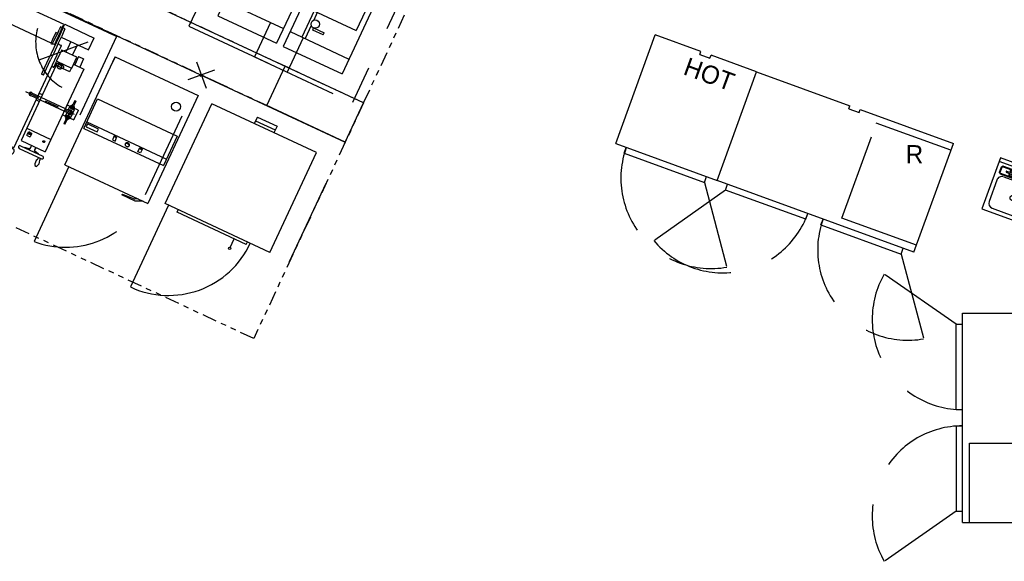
# Model space of a CAD drawing. Header units: inches. Extents: x -119 to 3951, y 0 to 4293.
# Tile 13 of 68: x 531 to 803, y 2551 to 2701. Entities that reach past the tile are written whole.
import ezdxf

# ---------------------------------------------------------------- set-up
doc = ezdxf.new("R2010")
doc.units = ezdxf.units.IN
doc.header["$LTSCALE"] = 48
doc.header["$MEASUREMENT"] = 0
for name, pattern in [('A1-DASH', [0.2383, 0.0833, -0.031, 0.031, -0.031, 0.031, -0.031]), ('DASHED', [0.75, 0.5, -0.25]), ('L-DASH', [0.1249, 0.0833, -0.0416])]:
    doc.linetypes.add(name, pattern=pattern)
for name, color, linetype in [('200', 2, 'CONTINUOUS'), ('206', 1, 'DASHED'), ('770', 7, 'CONTINUOUS'), ('FS-CLRNC', 1, 'DASHED'), ('FS-DSH03', 1, 'L-DASH'), ('FS-EQCTR', 4, 'CONTINUOUS'), ('FS-EQDTL', 8, 'CONTINUOUS'), ('FS-EQNTS', 3, 'CONTINUOUS'), ('FS-EQPMT', 2, 'CONTINUOUS'), ('FS-HDS01', 6, 'A1-DASH')]:
    doc.layers.add(name, color=color, linetype=linetype)
doc.styles.add('TXP1-05', font='ARCHTXP1', dxfattribs={"height": 5})

# ---------------------------------------------------------------- blocks, each defined once
blk = doc.blocks.new('TRF01P')
at = {"layer": 'FS-CLRNC'}
blk.add_line((26.75, -33.71875), (40.625, -53.65064), dxfattribs=at)
blk.add_arc((28.125, -32), 25, 180, 300, dxfattribs=at)
at = {"layer": 'FS-EQPMT'}
for p, q in [((0, -32), (0, 0)), ((13.4375, 0), (0, 0)), ((13.4375, -0.875), (13.4375, 0)), ((29.875, 0), (16.4375, 0)), ((16.4375, -0.875), (16.4375, 0)), ((29.875, -32), (29.875, 0)), ((13.4375, -0.875), (16.4375, -0.875)), ((0, -32), (29.875, -32)), ((3.125, -33.71875), (3.125, -32)), ((26.75, -33.71875), (26.75, -32)), ((3.125, -33.71875), (26.75, -33.71875))]:
    blk.add_line(p, q, dxfattribs=at)
blk = doc.blocks.new('JRP7002P')
at = {"layer": '770'}
for p, q in [((-2.77, 2.77), (2.77, -2.77)), ((2.77, 2.77), (-2.77, -2.77))]:
    blk.add_line(p, q, dxfattribs=at)
at = {"layer": 'FS-CLRNC'}
for p, q in [((44, 0), (0, 0)), ((0, -36.5), (0, 0)), ((44, -36.5), (44, 0))]:
    blk.add_line(p, q, dxfattribs=at)
at = {"layer": 'FS-EQDTL'}
blk.add_line((7, -36.5), (7, -61.5), dxfattribs=at)
blk.add_arc((7, -36.5), 25, 270, 0, dxfattribs=at)
at = {"layer": 'FS-EQPMT'}
for p, q in [((19, -4), (25, -4)), ((19, -4), (19, -6)), ((19, -5.13), (25, -5.13)), ((25, -4), (25, -6)), ((38, -6), (6, -6)), ((6, -36.5), (6, -6)), ((38, -36.5), (38, -6)), ((38, -36.5), (6, -36.5)), ((10, -37.28), (10, -36.5)), ((31.11, -37.28), (10, -37.28)), ((27.4, -39.88), (27.4, -37.28)), ((31.11, -37.28), (31.11, -36.5))]:
    blk.add_line(p, q, dxfattribs=at)
blk.add_circle((27.4, -40.18), 0.299, dxfattribs=at)
blk = doc.blocks.new('GR10001P')
at = {"layer": 'FS-CLRNC'}
for p, q in [((47.61, 0), (0, 0)), ((0, 0), (0, -25.86)), ((1, 0), (46.61, 0)), ((47.61, 0), (47.61, -25.86)), ((41.03, -4.81), (30.84, -15))]:
    blk.add_line(p, q, dxfattribs=at)
blk.add_arc((41.03, -4.81), 14.41, 189.7554, 265, dxfattribs=at)
at = {"layer": 'FS-EQPMT'}
for p, q in [((7.91, -3), (4.66, -3)), ((4.66, -3), (4.66, -3.19)), ((4.66, -3.13), (4.66, -3.13)), ((4.66, -3.13), (4.66, -3.27)), ((4.66, -3.19), (4.66, -6.44)), ((4.66, -3.27), (4.66, -3.27)), ((7.28, -4.13), (7.91, -4.13)), ((7.28, -4.13), (7.28, -4.63)), ((7.28, -6.5), (7.28, -4.63)), ((7.91, -3), (7.91, -3.19)), ((7.91, -3.13), (8.16, -3.13)), ((7.91, -3.19), (7.91, -3.32)), ((7.91, -4.19), (7.91, -3.32)), ((7.91, -4.63), (7.91, -4.13)), ((7.91, -6.5), (7.91, -4.63)), ((7.91, -6.44), (7.91, -5.07)), ((8.16, -3.13), (32.91, -3.13)), ((8.16, -4.13), (8.16, -5.06)), ((8.16, -4.13), (8.16, -4.13)), ((8.66, -4.13), (8.16, -4.13)), ((8.66, -4.13), (8.16, -4.13)), ((8.16, -5.49), (8.16, -5.06)), ((8.66, -4.13), (8.66, -5.06)), ((8.66, -4.13), (8.66, -4.13)), ((8.66, -5.06), (8.66, -5.49)), ((32.91, -4.13), (32.41, -4.13)), ((32.91, -4.13), (32.41, -4.13)), ((32.41, -4.13), (32.41, -5.06)), ((32.41, -4.13), (32.41, -4.13)), ((32.41, -5.49), (32.41, -5.06)), ((32.91, -3.13), (32.91, -3.33)), ((32.91, -3.89), (32.91, -3.33)), ((32.91, -4.13), (32.91, -5.06)), ((32.91, -4.13), (32.91, -4.13)), ((32.91, -5.06), (32.91, -5.49)), ((33.16, -3), (42.16, -3)), ((33.16, -3.19), (33.16, -3)), ((33.16, -3.32), (33.16, -3.19)), ((33.16, -4.13), (33.16, -3.32)), ((33.16, -4.13), (33.16, -4.63)), ((33.78, -4.13), (33.16, -4.13)), ((33.16, -4.63), (33.16, -6.5)), ((33.78, -4.63), (33.78, -4.13)), ((33.78, -4.63), (33.78, -6.5)), ((42.16, -3.19), (42.16, -3)), ((42.16, -6.44), (42.16, -3.19)), ((4.66, -6.44), (4.66, -6.63)), ((7.28, -6.63), (4.66, -6.63)), ((4.73, -6.63), (4.73, -20.89)), ((6.73, -8.69), (6.73, -6.63)), ((7.28, -6.5), (7.28, -8.62)), ((7.91, -6.44), (7.91, -6.44)), ((7.91, -6.44), (7.91, -6.63)), ((7.91, -8.62), (7.91, -6.5)), ((7.91, -6.63), (7.91, -6.63)), ((8.16, -5.49), (8.16, -6.63)), ((8.16, -6.63), (8.16, -6.82)), ((8.16, -6.82), (8.16, -8.17)), ((8.16, -8.17), (8.16, -8.25)), ((8.66, -5.49), (8.66, -6.63)), ((8.66, -6.63), (8.66, -6.82)), ((8.66, -6.82), (8.66, -8.17)), ((8.66, -8.17), (8.66, -8.25)), ((9.19, -6.06), (8.69, -6.06)), ((8.69, -6.13), (8.69, -6.06)), ((8.69, -8.2), (8.69, -6.13)), ((9.19, -6.13), (9.19, -6.06)), ((9.19, -8.2), (9.19, -6.13)), ((32.38, -6.06), (31.88, -6.06)), ((31.88, -6.06), (31.88, -6.13)), ((31.88, -6.13), (31.88, -8.2)), ((32.38, -6.13), (32.38, -6.06)), ((32.38, -8.2), (32.38, -6.13)), ((32.41, -5.49), (32.41, -6.63)), ((32.41, -6.63), (32.41, -6.82)), ((32.41, -6.82), (32.41, -8.23)), ((32.91, -5.49), (32.91, -6.63)), ((32.91, -6.63), (32.91, -6.82)), ((32.91, -6.82), (32.91, -8.23)), ((33.16, -6.5), (33.16, -8.62)), ((33.78, -8.62), (33.78, -6.5)), ((33.78, -6.63), (42.16, -6.63)), ((36.73, -6.63), (36.73, -8.59)), ((38.73, -9.86), (38.73, -6.63)), ((42.16, -6.63), (42.16, -6.44)), ((6.41, -8.69), (6.41, -8.75)), ((6.41, -8.75), (6.41, -8.78)), ((6.41, -8.78), (6.41, -11.41)), ((6.44, -8.69), (7.1, -8.69)), ((7.28, -8.69), (7.1, -8.69)), ((7.28, -11.96), (7.28, -8.62)), ((7.91, -11.96), (7.91, -8.62)), ((8.03, -8.23), (8.03, -8.23)), ((8.03, -8.23), (8.03, -8.24)), ((8.16, -8.23), (8.03, -8.23)), ((8.03, -8.24), (8.03, -8.25)), ((8.03, -8.25), (8.03, -8.25)), ((8.03, -8.25), (8.03, -8.26)), ((8.03, -8.26), (8.03, -8.28)), ((8.03, -8.28), (8.03, -8.29)), ((8.03, -8.29), (8.03, -8.3)), ((8.03, -8.3), (8.03, -8.3)), ((8.03, -8.3), (8.03, -8.33)), ((8.03, -8.33), (8.03, -8.33)), ((8.03, -8.33), (8.03, -8.37)), ((8.03, -8.37), (8.03, -8.38)), ((8.03, -8.38), (8.03, -8.39)), ((8.03, -8.39), (8.03, -8.39)), ((8.03, -8.39), (8.03, -8.44)), ((8.03, -8.44), (8.03, -8.44)), ((8.03, -8.44), (8.03, -8.49)), ((8.03, -8.49), (8.03, -8.5)), ((8.03, -8.5), (8.03, -8.51)), ((8.03, -8.52), (8.03, -8.51)), ((8.03, -8.52), (8.03, -8.58)), ((8.03, -8.58), (8.03, -8.58)), ((8.03, -8.58), (8.03, -8.59)), ((8.03, -8.59), (8.03, -8.65)), ((8.03, -8.65), (8.03, -8.66)), ((8.03, -8.67), (8.03, -8.66)), ((8.03, -8.66), (8.03, -8.66)), ((8.03, -8.67), (8.03, -8.73)), ((8.03, -8.74), (8.03, -8.73)), ((8.03, -8.74), (8.03, -8.74)), ((8.03, -8.74), (8.03, -8.75)), ((8.03, -8.75), (8.03, -8.81)), ((8.03, -8.81), (8.03, -8.82)), ((8.03, -8.82), (8.03, -8.82)), ((8.03, -8.82), (8.03, -8.82)), ((8.03, -8.82), (8.03, -8.89)), ((8.03, -8.89), (8.03, -8.89)), ((8.03, -8.89), (8.03, -8.9)), ((8.03, -8.9), (8.03, -8.91)), ((8.03, -8.91), (8.03, -8.97)), ((8.03, -8.97), (8.03, -8.97)), ((8.03, -8.97), (8.03, -9.03)), ((8.03, -8.97), (8.03, -8.97)), ((8.03, -9.03), (8.03, -9.03)), ((8.03, -9.03), (8.03, -9.05)), ((8.03, -9.05), (8.03, -9.06)), ((8.03, -9.06), (8.03, -9.1)), ((8.03, -9.1), (8.03, -9.11)), ((8.03, -9.11), (8.03, -9.14)), ((8.03, -9.15), (8.03, -9.14)), ((8.03, -9.15), (8.03, -9.16)), ((8.03, -9.16), (8.03, -9.17)), ((8.03, -9.17), (8.03, -9.21)), ((8.03, -9.21), (8.03, -9.22)), ((8.03, -9.21), (8.03, -9.21)), ((8.03, -9.23), (8.03, -9.22)), ((8.03, -9.23), (8.03, -9.24)), ((8.03, -9.24), (8.03, -9.25)), ((8.03, -9.25), (8.03, -9.26)), ((8.03, -9.26), (8.03, -9.27)), ((8.03, -9.26), (8.03, -9.26)), ((8.03, -9.27), (8.03, -9.28)), ((8.03, -9.28), (8.69, -9.28)), ((8.69, -9.44), (8.69, -8.2)), ((8.69, -9.44), (9.19, -9.44)), ((9.19, -9.44), (9.19, -8.2)), ((9.19, -9.28), (31.88, -9.28)), ((31.88, -8.2), (31.88, -9.44)), ((31.88, -9.44), (32.38, -9.44)), ((32.38, -9.44), (32.38, -8.2)), ((32.41, -8.23), (32.38, -8.23)), ((32.38, -9.28), (33.03, -9.28)), ((33.03, -8.23), (32.91, -8.23)), ((33.03, -8.23), (33.03, -8.23)), ((33.03, -8.24), (33.03, -8.23)), ((33.03, -8.25), (33.03, -8.24)), ((33.03, -8.25), (33.03, -8.25)), ((33.03, -8.26), (33.03, -8.25)), ((33.03, -8.28), (33.03, -8.26)), ((33.03, -8.29), (33.03, -8.28)), ((33.03, -8.3), (33.03, -8.29)), ((33.03, -8.3), (33.03, -8.3)), ((33.03, -8.33), (33.03, -8.3)), ((33.03, -8.33), (33.03, -8.33)), ((33.03, -8.37), (33.03, -8.33)), ((33.03, -8.38), (33.03, -8.37)), ((33.03, -8.39), (33.03, -8.38)), ((33.03, -8.39), (33.03, -8.39)), ((33.03, -8.44), (33.03, -8.39)), ((33.03, -8.44), (33.03, -8.44)), ((33.03, -8.49), (33.03, -8.44)), ((33.03, -8.5), (33.03, -8.49)), ((33.03, -8.51), (33.03, -8.5)), ((33.03, -8.51), (33.03, -8.52)), ((33.03, -8.58), (33.03, -8.52)), ((33.03, -8.58), (33.03, -8.58)), ((33.03, -8.59), (33.03, -8.58)), ((33.03, -8.65), (33.03, -8.59)), ((33.03, -8.66), (33.03, -8.65)), ((33.03, -8.66), (33.03, -8.67)), ((33.03, -8.66), (33.03, -8.66)), ((33.03, -8.73), (33.03, -8.67)), ((33.03, -8.73), (33.03, -8.74)), ((33.03, -8.74), (33.03, -8.74)), ((33.03, -8.75), (33.03, -8.74)), ((33.03, -8.81), (33.03, -8.75)), ((33.03, -8.82), (33.03, -8.81)), ((33.03, -8.82), (33.03, -8.82)), ((33.03, -8.82), (33.03, -8.82)), ((33.03, -8.89), (33.03, -8.82)), ((33.03, -8.89), (33.03, -8.89)), ((33.03, -8.9), (33.03, -8.89)), ((33.03, -8.91), (33.03, -8.9)), ((33.03, -8.97), (33.03, -8.91)), ((33.03, -8.97), (33.03, -8.97)), ((33.03, -9.03), (33.03, -8.97)), ((33.03, -8.97), (33.03, -8.97)), ((33.03, -9.03), (33.03, -9.03)), ((33.03, -9.05), (33.03, -9.03)), ((33.03, -9.06), (33.03, -9.05)), ((33.03, -9.1), (33.03, -9.06)), ((33.03, -9.11), (33.03, -9.1)), ((33.03, -9.14), (33.03, -9.11)), ((33.03, -9.14), (33.03, -9.15)), ((33.03, -9.16), (33.03, -9.15)), ((33.03, -9.17), (33.03, -9.16)), ((33.03, -9.21), (33.03, -9.17)), ((33.03, -9.22), (33.03, -9.21)), ((33.03, -9.21), (33.03, -9.21)), ((33.03, -9.22), (33.03, -9.23)), ((33.03, -9.24), (33.03, -9.23)), ((33.03, -9.25), (33.03, -9.24)), ((33.03, -9.26), (33.03, -9.25)), ((33.03, -9.27), (33.03, -9.26)), ((33.03, -9.26), (33.03, -9.26)), ((33.03, -9.28), (33.03, -9.27)), ((33.16, -8.62), (33.16, -11.96)), ((33.78, -8.62), (33.78, -11.54)), ((34.1, -8.69), (33.78, -8.69)), ((34.1, -8.69), (34.76, -8.69)), ((34.79, -8.69), (34.79, -8.75)), ((34.79, -8.75), (34.79, -8.78)), ((34.79, -8.78), (34.79, -10.53)), ((34.79, -10.53), (34.79, -11.59)), ((35.39, -9.86), (35.39, -9.93)), ((35.46, -9.86), (35.39, -9.86)), ((35.39, -9.93), (35.39, -10.98)), ((36.51, -9.86), (35.46, -9.86)), ((40.05, -9.86), (36.51, -9.86)), ((36.73, -8.59), (36.73, -9.64)), ((36.73, -9.64), (36.73, -9.86)), ((40.05, -13.21), (40.05, -9.86)), ((40.42, -9.5), (40.42, -11.99)), ((40.42, -9.5), (41.94, -9.5)), ((41.94, -9.5), (41.94, -11.99)), ((6.35, -39.91), (6.35, -11.59)), ((6.35, -11.59), (6.41, -11.59)), ((6.41, -11.41), (6.41, -11.5)), ((6.41, -11.5), (6.41, -11.5)), ((6.41, -11.5), (6.41, -11.59)), ((6.44, -11.59), (6.41, -11.59)), ((7.28, -13.38), (7.28, -11.96)), ((7.28, -13.38), (7.28, -17.75)), ((7.91, -13.38), (7.91, -11.96)), ((7.91, -17.75), (7.91, -13.38)), ((33.16, -11.96), (33.16, -12.16)), ((33.16, -12.16), (33.16, -13.21)), ((33.16, -13.21), (33.16, -13.38)), ((33.16, -13.38), (33.16, -17.75)), ((33.78, -11.54), (33.78, -12.59)), ((33.78, -12.59), (33.78, -13.38)), ((33.78, -17.75), (33.78, -13.38)), ((34.79, -11.59), (34.85, -11.59)), ((34.85, -39.91), (34.85, -11.59)), ((35.39, -10.98), (35.39, -13.1)), ((35.39, -13.1), (35.39, -13.1)), ((35.39, -13.1), (35.39, -13.14)), ((35.39, -13.14), (35.39, -13.21)), ((35.43, -13.21), (35.39, -13.21)), ((35.43, -13.19), (35.49, -13.19)), ((35.43, -13.19), (35.43, -13.25)), ((35.47, -14.23), (35.47, -13.25)), ((35.49, -13.19), (40, -13.19)), ((35.49, -13.19), (35.49, -13.19)), ((39.97, -14.23), (39.97, -13.25)), ((40, -13.19), (40, -13.21)), ((40, -13.19), (40, -13.25)), ((40, -13.21), (40.05, -13.21)), ((40.05, -11.99), (43.18, -11.99)), ((43.18, -11.99), (43.18, -33.53)), ((35.27, -15.12), (34.85, -15.12)), ((35.47, -14.23), (35.47, -14.76)), ((35.47, -14.93), (35.47, -14.76)), ((35.51, -14.27), (35.57, -14.27)), ((35.57, -14.27), (35.57, -14.28)), ((35.57, -14.27), (35.57, -14.27)), ((35.57, -14.28), (36.02, -14.28)), ((35.72, -13.86), (35.72, -13.96)), ((35.85, -14.28), (35.85, -33.53)), ((36.25, -14.02), (36.25, -14.54)), ((37.43, -14.54), (37.43, -14.02)), ((37.69, -14.27), (39.87, -14.27)), ((37.97, -13.96), (37.97, -13.86)), ((39.87, -14.27), (39.87, -14.27)), ((39.87, -14.27), (39.92, -14.27)), ((7.28, -17.75), (7.28, -18.25)), ((7.28, -18.25), (7.91, -18.25)), ((7.91, -18.25), (7.91, -17.75)), ((33.16, -17.75), (33.16, -18.25)), ((33.78, -18.25), (33.16, -18.25)), ((33.78, -18.25), (33.78, -17.75)), ((4.44, -20.99), (4.44, -20.96)), ((4.44, -27.91), (4.44, -20.99)), ((4.54, -20.89), (4.51, -20.89)), ((4.54, -20.89), (6.35, -20.89)), ((1, -22.95), (4.44, -22.95)), ((1, -22.95), (1, -23.04)), ((1, -23.04), (1, -25.86)), ((4.34, -22.95), (4.12, -22.95)), ((35.85, -23.32), (35.17, -23.32)), ((43.18, -22.95), (43.49, -22.95)), ((46.61, -22.95), (43.49, -22.95)), ((46.61, -22.95), (46.61, -23.04)), ((46.61, -23.04), (46.61, -25.86)), ((1, -25.86), (1, -25.95)), ((4.44, -25.95), (1, -25.95)), ((4.34, -25.95), (4.12, -25.95)), ((34.85, -25.31), (35.85, -25.31)), ((43.18, -25.95), (43.49, -25.95)), ((43.49, -25.95), (46.61, -25.95)), ((46.61, -25.86), (46.61, -25.95)), ((4.44, -27.93), (4.44, -27.91)), ((4.51, -28.01), (4.54, -28.01)), ((4.54, -28.01), (6.35, -28.01)), ((4.73, -28.01), (4.73, -33.19)), ((20.6, -31.12), (20.29, -31.66)), ((20.29, -31.66), (20.91, -31.66)), ((20.36, -31.66), (20.36, -35.68)), ((20.91, -31.66), (20.6, -31.12)), ((20.84, -31.66), (20.84, -35.68)), ((4.73, -33.19), (4.73, -39.19)), ((4.73, -33.19), (5.73, -33.19)), ((5.73, -33.19), (6.35, -33.19)), ((35.85, -33.49), (43.18, -33.49)), ((35.85, -33.53), (35.85, -37.26)), ((36.65, -34.42), (36.65, -34.27)), ((36.65, -35.25), (36.65, -34.42)), ((37.65, -34.27), (37.65, -34.42)), ((37.65, -34.42), (37.65, -35.25)), ((41.4, -34.97), (41.43, -35.01)), ((41.83, -35.01), (41.87, -34.97)), ((43.18, -33.53), (43.18, -37.26)), ((35.85, -37.26), (43.18, -37.26)), ((38.97, -37.26), (38.97, -37.6)), ((38.97, -37.9), (38.97, -38.2)), ((38.99, -37.77), (38.99, -37.75)), ((40.36, -37.73), (40.36, -37.75)), ((40.37, -37.6), (40.37, -37.26)), ((40.37, -38.2), (40.37, -37.9)), ((5.85, -40.79), (5.85, -41.09)), ((34.72, -40), (6.41, -40)), ((6.85, -41.09), (6.85, -40.79)), ((34.35, -40.84), (34.35, -41.09)), ((35.35, -41.09), (35.35, -40.84)), ((36.28, -38.64), (43.06, -38.64)), ((36.28, -39.48), (43.05, -39.48)), ((38.83, -38.38), (37.55, -38.64)), ((41.8, -38.64), (40.52, -38.38)), ((40.52, -38.38), (40.52, -38.38)), ((43.05, -39.48), (43.06, -39.48)), ((31.85, -41.76), (9.35, -41.76)), ((9.35, -42.76), (31.85, -42.76)), ((42.24, -41.95), (42.73, -41.95))]:
    blk.add_line(p, q, dxfattribs=at)
at = {"layer": 'FS-EQPMT', "flags": 128}
for points in [[(6.44, -8.69), (6.43, -8.69), (6.42, -8.69), (6.41, -8.69)], [(34.79, -8.69), (34.78, -8.69), (34.77, -8.69), (34.76, -8.69)], [(37.97, -13.96), (37.96, -13.91), (37.94, -13.86), (37.9, -13.81), (37.85, -13.76), (37.79, -13.71), (37.72, -13.67), (37.64, -13.63), (37.54, -13.59), (37.44, -13.56), (37.33, -13.54), (37.21, -13.52), (37.09, -13.5), (36.97, -13.49), (36.84, -13.49), (36.72, -13.49), (36.59, -13.5), (36.47, -13.52), (36.35, -13.54), (36.24, -13.56), (36.14, -13.59), (36.05, -13.63), (35.96, -13.67), (35.89, -13.71), (35.83, -13.76), (35.78, -13.81), (35.74, -13.86), (35.72, -13.91), (35.72, -13.96), (35.72, -14.02), (35.74, -14.07), (35.78, -14.12), (35.83, -14.17), (35.89, -14.21), (35.96, -14.26), (36.05, -14.3), (36.14, -14.33), (36.24, -14.36), (36.25, -14.36)], [(35.27, -15.12), (35.31, -15.12), (35.35, -15.11), (35.38, -15.09), (35.41, -15.07), (35.43, -15.04), (35.45, -15), (35.46, -14.97), (35.47, -14.93)], [(37.43, -14.02), (37.43, -13.99), (37.41, -13.95), (37.37, -13.91), (37.33, -13.88), (37.27, -13.85), (37.2, -13.83), (37.12, -13.8), (37.04, -13.79), (36.95, -13.78), (36.86, -13.77), (36.77, -13.78), (36.68, -13.78), (36.6, -13.8), (36.52, -13.81), (36.45, -13.84), (36.38, -13.86), (36.33, -13.9), (36.29, -13.93), (36.26, -13.97), (36.25, -14), (36.25, -14.02)], [(37.43, -14.54), (37.43, -14.5), (37.41, -14.46), (37.37, -14.43), (37.33, -14.4), (37.27, -14.37), (37.2, -14.34), (37.12, -14.32), (37.04, -14.3), (36.95, -14.29), (36.86, -14.29), (36.77, -14.29), (36.68, -14.3), (36.6, -14.31), (36.52, -14.33), (36.45, -14.35), (36.38, -14.38), (36.33, -14.41), (36.29, -14.45), (36.26, -14.48), (36.25, -14.52), (36.25, -14.56), (36.26, -14.6), (36.29, -14.63), (36.33, -14.67), (36.38, -14.7), (36.45, -14.73), (36.52, -14.75), (36.6, -14.77), (36.68, -14.78), (36.77, -14.79), (36.86, -14.79), (36.95, -14.78), (37.04, -14.77), (37.12, -14.76), (37.2, -14.74), (37.27, -14.71), (37.33, -14.68), (37.37, -14.65), (37.41, -14.61), (37.43, -14.58), (37.43, -14.54)], [(37.43, -14.36), (37.44, -14.36), (37.54, -14.33), (37.64, -14.3), (37.72, -14.26), (37.79, -14.21), (37.85, -14.17), (37.9, -14.12), (37.94, -14.07), (37.96, -14.02), (37.97, -13.96)], [(35.17, -23.32), (35.08, -23.32), (34.97, -23.32), (34.89, -23.33), (34.85, -23.33)], [(36.65, -34.27), (36.66, -34.26), (36.66, -34.26), (36.67, -34.25), (36.68, -34.24), (36.69, -34.24), (36.71, -34.24), (36.72, -34.23), (36.74, -34.23)], [(36.65, -35.25), (36.67, -35.26), (36.67, -35.27), (36.69, -35.28), (36.71, -35.28), (36.74, -35.28)], [(37.57, -34.23), (37.29, -34.23), (37.02, -34.23), (36.74, -34.23)], [(36.74, -35.28), (37.15, -35.29), (37.57, -35.28)], [(37.15, -34.47), (37.24, -34.48), (37.32, -34.51), (37.37, -34.55), (37.41, -34.61), (37.42, -34.66), (37.39, -34.71), (37.34, -34.75), (37.27, -34.78), (37.18, -34.8), (37.1, -34.79), (37.01, -34.78), (36.95, -34.74), (36.91, -34.7), (36.89, -34.64), (36.91, -34.59), (36.95, -34.54), (37.02, -34.5), (37.1, -34.48), (37.15, -34.47)], [(37.15, -34.48), (37.24, -34.49), (37.32, -34.51), (37.37, -34.55), (37.41, -34.61), (37.41, -34.66), (37.39, -34.71), (37.34, -34.75), (37.27, -34.78), (37.18, -34.8), (37.1, -34.79), (37.02, -34.77), (36.95, -34.74), (36.91, -34.7), (36.89, -34.64), (36.91, -34.59), (36.95, -34.54), (37.02, -34.5), (37.1, -34.48), (37.15, -34.48)], [(37.57, -34.23), (37.59, -34.23), (37.6, -34.24), (37.62, -34.24), (37.63, -34.24), (37.64, -34.25), (37.65, -34.26), (37.65, -34.26), (37.65, -34.27)], [(37.57, -35.28), (37.58, -35.28), (37.61, -35.28), (37.63, -35.27), (37.64, -35.27), (37.65, -35.25)], [(41.63, -35.1), (41.57, -35.09), (41.52, -35.07), (41.47, -35.04), (41.43, -35.01), (41.4, -34.96), (41.38, -34.91), (41.38, -34.86), (41.39, -34.81), (41.41, -34.76), (41.45, -34.72), (41.49, -34.69), (41.55, -34.66), (41.6, -34.65), (41.66, -34.65), (41.72, -34.66), (41.77, -34.69), (41.82, -34.72), (41.86, -34.76), (41.88, -34.81), (41.89, -34.86), (41.89, -34.91), (41.87, -34.96), (41.84, -35.01), (41.8, -35.04), (41.75, -35.07), (41.69, -35.09), (41.63, -35.1)], [(38.97, -37.6), (38.97, -37.6), (38.98, -37.62), (38.98, -37.65), (38.99, -37.69), (38.99, -37.72), (38.99, -37.75)], [(38.99, -37.75), (38.99, -37.78), (38.99, -37.81), (38.98, -37.85), (38.98, -37.89), (38.97, -37.9), (38.97, -37.9)], [(40.36, -37.75), (40.36, -37.72), (40.36, -37.69), (40.36, -37.65), (40.37, -37.62), (40.37, -37.6), (40.37, -37.62), (40.36, -37.65)], [(40.37, -37.9), (40.37, -37.9), (40.37, -37.89), (40.36, -37.85), (40.36, -37.81), (40.36, -37.78), (40.36, -37.75)], [(6.35, -40.27), (6.21, -40.29), (6.09, -40.33), (6.01, -40.4), (5.95, -40.45), (5.92, -40.5), (5.89, -40.57), (5.86, -40.67), (5.85, -40.79)], [(6.85, -40.79), (6.84, -40.68), (6.82, -40.59), (6.79, -40.52), (6.76, -40.48), (6.72, -40.42), (6.64, -40.36), (6.54, -40.3), (6.41, -40.27)], [(34.72, -40.33), (34.64, -40.36), (34.58, -40.39), (34.51, -40.44), (34.46, -40.5), (34.41, -40.58), (34.38, -40.66), (34.35, -40.75), (34.35, -40.84)], [(35.35, -40.84), (35.34, -40.72), (35.31, -40.63), (35.28, -40.56), (35.24, -40.51), (35.19, -40.45), (35.1, -40.39), (34.99, -40.34), (34.85, -40.32)], [(5.85, -41.09), (5.85, -41.17), (5.87, -41.28), (5.89, -41.38), (5.93, -41.49), (5.98, -41.58), (6.04, -41.68), (6.12, -41.78), (6.2, -41.87), (6.3, -41.96), (6.41, -42.05), (6.54, -42.13), (6.67, -42.21), (6.82, -42.28), (6.97, -42.35), (7.13, -42.41), (7.3, -42.47), (7.47, -42.52), (7.65, -42.57), (7.83, -42.61), (8.02, -42.65), (8.22, -42.68), (8.41, -42.7), (8.61, -42.73), (8.81, -42.74), (9.02, -42.75), (9.22, -42.76), (9.35, -42.76)], [(9.35, -41.76), (9.25, -41.76), (9.07, -41.75), (8.89, -41.74), (8.72, -41.73), (8.54, -41.71), (8.37, -41.69), (8.21, -41.66), (8.05, -41.63), (7.9, -41.6), (7.75, -41.56), (7.62, -41.52), (7.49, -41.48), (7.38, -41.44), (7.27, -41.39), (7.18, -41.35), (7.1, -41.3), (7.03, -41.26), (6.97, -41.22), (6.93, -41.18), (6.89, -41.14), (6.87, -41.12), (6.86, -41.1), (6.85, -41.08), (6.85, -41.08)], [(34.35, -41.08), (34.35, -41.08), (34.35, -41.09), (34.34, -41.1), (34.32, -41.12), (34.3, -41.15), (34.26, -41.19), (34.22, -41.22), (34.16, -41.26), (34.09, -41.31), (34.01, -41.35), (33.91, -41.4), (33.81, -41.44), (33.7, -41.48), (33.57, -41.53), (33.44, -41.56), (33.3, -41.6), (33.14, -41.63), (32.99, -41.66), (32.82, -41.69), (32.65, -41.71), (32.48, -41.73), (32.3, -41.74), (32.13, -41.75), (31.94, -41.76), (31.85, -41.76)], [(31.85, -42.76), (31.96, -42.76), (32.16, -42.75), (32.36, -42.74), (32.57, -42.73), (32.76, -42.71), (32.96, -42.68), (33.15, -42.65), (33.34, -42.62), (33.53, -42.57), (33.7, -42.53), (33.88, -42.48), (34.04, -42.42), (34.2, -42.36), (34.36, -42.29), (34.5, -42.22), (34.64, -42.14), (34.77, -42.06), (34.89, -41.96), (35, -41.87), (35.08, -41.77), (35.16, -41.68), (35.22, -41.58), (35.26, -41.48), (35.31, -41.37), (35.33, -41.26), (35.35, -41.15), (35.35, -41.09)]]:
    blk.add_lwpolyline(points, dxfattribs=at)
at = {"layer": 'FS-EQPMT'}
blk.add_circle((20.6, -31.44), 2.59, dxfattribs=at)
for centre, radius, start, end in [((5.73, -4.81), 1.75, 127.9, 232.1), ((37.44, -14.64), 0.0625, 99.9769, 102.3767), ((4.51, -20.96), 0.078, 90, 180), ((4.51, -27.93), 0.078, 180, 270), ((20.6, -35.68), 0.24, 180, 0), ((5.73, -39.19), 1, 180, 270), ((5.73, -39.19), 1, 270, 307.9629), ((36.28, -39.06), 0.422, 90, 270), ((38.79, -38.2), 0.187, 282.6037, 358.9482), ((40.56, -38.2), 0.187, 181.3966, 257.2964), ((43.68, -40.95), 1.75, 149.4596, 214.9438), ((41.63, -39.74), 0.625, 329.4596, 19.3223), ((43.34, -39.74), 0.625, 160.6777, 210.5404), ((41.29, -40.95), 1.75, 325.0562, 30.5404), ((43.06, -39.06), 0.422, 270, 90)]:
    blk.add_arc(centre, radius, start, end, dxfattribs=at)
blk = doc.blocks.new('SZA002P')
at = {"layer": 'FS-CLRNC'}
blk.add_line((1.25, -33), (1.25, -55.84), dxfattribs=at)
blk.add_arc((-0.6, -31.15), 24.79, 274.2694, 355.7306, dxfattribs=at)
at = {"layer": 'FS-EQDTL'}
for p, q in [((0.5, -12.65), (24.87, -12.65)), ((0.5, -21.65), (0.5, -12.65)), ((24.87, -12.65), (24.87, -21.65)), ((0.5, -19.65), (24.87, -19.65)), ((0.5, -21.65), (24.87, -21.65)), ((9.84, -19.93), (9.02, -19.93)), ((9.02, -19.93), (9.02, -21.19)), ((9.84, -20.19), (9.02, -20.19)), ((9.02, -21.19), (9.84, -21.19)), ((9.84, -21.19), (9.84, -19.93)), ((12.73, -20.78), (12.73, -20.54)), ((13.92, -20.78), (13.92, -20.54)), ((16.81, -19.93), (17.62, -19.93)), ((16.81, -21.19), (16.81, -19.93)), ((16.81, -20.19), (17.62, -20.19)), ((17.62, -21.19), (16.81, -21.19)), ((17.62, -19.93), (17.62, -21.19))]:
    blk.add_line(p, q, dxfattribs=at)
blk.add_lwpolyline([(0.9, -21), (4.24, -21), (4.24, -20.11), (0.9, -20.11)], close=True, dxfattribs=at)
at = {"layer": 'FS-EQDTL', "flags": 128}
blk.add_lwpolyline([(13.92, -20.54), (13.91, -20.47), (13.88, -20.4), (13.83, -20.33), (13.76, -20.27), (13.68, -20.22), (13.59, -20.18), (13.49, -20.15), (13.38, -20.14), (13.27, -20.14), (13.16, -20.15), (13.06, -20.18), (12.97, -20.22), (12.89, -20.27), (12.82, -20.33), (12.77, -20.4), (12.74, -20.47), (12.73, -20.54)], dxfattribs=at)
blk.add_lwpolyline([(12.73, -20.78), (12.74, -20.86), (12.77, -20.93), (12.83, -21), (12.89, -21.06), (12.98, -21.11), (13.08, -21.15), (13.18, -21.17), (13.3, -21.19), (13.41, -21.18), (13.52, -21.16), (13.62, -21.13), (13.71, -21.09), (13.79, -21.03), (13.85, -20.97), (13.89, -20.89), (13.91, -20.82), (13.91, -20.74), (13.89, -20.66), (13.85, -20.59), (13.79, -20.53), (13.71, -20.47), (13.62, -20.43), (13.52, -20.39), (13.41, -20.37), (13.3, -20.37), (13.18, -20.38), (13.08, -20.41), (12.98, -20.45), (12.89, -20.5), (12.83, -20.56), (12.77, -20.63), (12.74, -20.7)], close=True, dxfattribs=at)
at = {"layer": 'FS-EQDTL'}
blk.add_circle((21.12, -5.38), 1.25, dxfattribs=at)
at = {"layer": 'FS-EQPMT'}
for p, q in [((0, 0), (25.37, 0)), ((0, -33), (0, 0)), ((0, 0), (0, -3)), ((25.37, 0), (25.37, -33)), ((0, -33), (25.37, -33)), ((17.86, -33.61), (21.6, -33.39)), ((17.86, -33.85), (17.86, -33.61)), ((21.92, -33.89), (17.86, -33.89)), ((22.4, -33), (21.6, -33.39)), ((23.91, -33), (21.92, -33.89))]:
    blk.add_line(p, q, dxfattribs=at)
blk = doc.blocks.new('GTW011P')
at = {"layer": '200'}
for p, q in [((0, 0), (0, -15)), ((14, 0), (0, 0)), ((14, -15), (14, 0)), ((14, -1), (0, -1)), ((3.75, -2.44), (3.75, -2.82)), ((3.75, -2.44), (3.75, -2.82)), ((4.06, -2.44), (4.06, -2.8)), ((4.19, -2), (9.81, -2)), ((4.19, -2.31), (9.81, -2.31)), ((4.75, -2.46), (5.16, -2.81)), ((9.25, -2.46), (8.84, -2.81)), ((9.94, -2.44), (9.94, -2.8)), ((10.25, -2.44), (10.25, -2.82)), ((2.62, -4.62), (6.69, -4.62)), ((2.75, -2.96), (2.75, -3.04)), ((2.84, -2.87), (5, -2.75)), ((2.84, -3.13), (5, -3.25)), ((3.75, -3.18), (3.75, -3.56)), ((3.75, -3.18), (3.75, -3.56)), ((4.06, -3.2), (4.06, -3.56)), ((4.19, -3.69), (6.69, -3.69)), ((4.19, -4), (6.69, -4)), ((4.75, -3.54), (5.16, -3.19)), ((6.69, -3), (6.69, -8)), ((7.31, -3), (7.31, -8)), ((7.31, -3.69), (9.81, -3.69)), ((7.31, -4), (9.81, -4)), ((7.31, -4.62), (9.87, -4.62)), ((9.25, -3.54), (8.84, -3.19)), ((11.16, -2.87), (9, -2.75)), ((11.16, -3.13), (9, -3.25)), ((9.46, -5.04), (11.58, -2.92)), ((9.46, -5.04), (9.61, -5.19)), ((9.61, -5.19), (11.73, -3.07)), ((9.94, -3.2), (9.94, -3.56)), ((10.17, -4.62), (11.38, -4.62)), ((10.25, -3.18), (10.25, -3.56)), ((11.25, -2.96), (11.25, -3.04)), ((1.12, -6.13), (1.12, -12.38)), ((12.88, -12.38), (12.88, -6.13)), ((0, -15), (14, -15)), ((2.62, -13.88), (11.38, -13.88))]:
    blk.add_line(p, q, dxfattribs=at)
for points in [[(6.69, -4.19), (1.56, -4.19, -0.414214), (1.12, -3.75), (1.12, -2.25, -0.414214), (1.56, -1.81)], [(6.69, -4), (1.56, -4, -0.414214), (1.31, -3.75), (1.31, -2.25, -0.414214), (1.56, -2)], [(1.56, -1.81), (12.44, -1.81, -0.414214), (12.88, -2.25), (12.88, -3.75, -0.414214), (12.44, -4.19), (10.61, -4.19, -0.414214)], [(1.56, -2), (12.44, -2, -0.414214), (12.69, -2.25), (12.69, -3.75, -0.414214), (12.44, -4), (10.8, -4, -0.414214)], [(10.5, -4), (7.31, -4, -0.414214)], [(10.31, -4.19), (7.31, -4.19, -0.414214)]]:
    blk.add_lwpolyline(points, format="xyb", dxfattribs=at)
for centre, radius in [((5, -3), 0.219), ((9, -3), 0.219), ((7, -9.25), 0.75)]:
    blk.add_circle(centre, radius, dxfattribs=at)
for centre, radius, start, end in [((4.19, -2.44), 0.438, 90, 180), ((4.19, -2.44), 0.125, 90, 180), ((5, -3), 0.594, 201.6803, 158.3197), ((5, -3), 0.531, 248.2704, 111.7296), ((5, -3), 0.375, 262.0082, 97.9918), ((7, -3), 0.594, 301.7569, 238.2431), ((7, -3), 0.531, 306.0319, 233.9681), ((7, -3), 0.375, 326.4427, 213.5573), ((7, -3), 0.313, 0, 180), ((9, -3), 0.594, 21.6803, 338.3197), ((9, -3), 0.531, 68.2704, 291.7296), ((9, -3), 0.375, 82.0082, 277.9918), ((9.81, -2.44), 0.438, 0, 90), ((9.81, -2.44), 0.125, 0, 90), ((11.65, -2.99), 0.96, 231.3013, 171.1067), ((11.65, -2.99), 0.328, 243.7494, 206.2506), ((2.62, -6.13), 1.5, 90, 180), ((2.84, -2.96), 0.0938, 93.1798, 180), ((2.84, -3.04), 0.0938, 180, 266.8202), ((4.19, -3.56), 0.438, 180, 270), ((4.19, -3.56), 0.125, 180, 270), ((5, -3), 0.25, 263.6403, 96.3597), ((9, -3), 0.25, 83.6403, 276.3597), ((9.81, -3.56), 0.438, 270, 0), ((9.81, -3.56), 0.125, 270, 0), ((11.65, -2.99), 0.96, 189.7213, 218.6987), ((11.16, -2.96), 0.0938, 360, 86.8202), ((11.16, -3.04), 0.0938, 273.1798, 360), ((11.38, -6.13), 1.5, 0, 90), ((11.65, -2.99), 0.211, 255.0097, 194.9903), ((11.65, -2.99), 0.105, 315, 135), ((7, -8), 0.406, 140.2849, 39.7151), ((7, -8), 0.313, 180, 0), ((2.62, -12.38), 1.5, 180, 270), ((11.38, -12.38), 1.5, 270, 0)]:
    blk.add_arc(centre, radius, start, end, dxfattribs=at)
blk = doc.blocks.new('HPA001P')
at = {"layer": 'FS-CLRNC'}
for p, q in [((30, 0), (0, 0)), ((0, -46.5), (0, 0)), ((30, -46.5), (30, 0)), ((6, -46.5), (6, -64.5))]:
    blk.add_line(p, q, dxfattribs=at)
blk.add_arc((6, -46.5), 18, 270, 0, dxfattribs=at)
at = {"layer": 'FS-EQPMT'}
for p, q in [((24, -6), (6, -6)), ((6, -46.5), (6, -6)), ((24, -46.5), (24, -6)), ((24, -10.5), (6, -10.5)), ((19.39, -14.52), (19.39, -10.5)), ((20.39, -18.5), (20.39, -10.5)), ((15.29, -13.54), (15.29, -14.17)), ((15.29, -13.54), (18.47, -13.54)), ((18.47, -13.54), (18.5, -14.17)), ((18.5, -14.17), (15.29, -14.17)), ((19.39, -18.5), (19.39, -16.13)), ((22.21, -18.5), (7.5, -18.5)), ((7.5, -37.5), (7.5, -18.5)), ((22.21, -37.5), (22.21, -18.5)), ((14.76, -27.02), (14.76, -24.16)), ((15.26, -27.03), (15.26, -24.16)), ((10.93, -27.75), (14.03, -27.75)), ((10.93, -28.25), (14.03, -28.25)), ((14.76, -31.84), (14.76, -28.98)), ((15.26, -31.84), (15.26, -28.97)), ((15.97, -27.75), (18.6, -27.75)), ((15.97, -28.25), (18.6, -28.25)), ((22.21, -37.5), (7.5, -37.5)), ((14.75, -40.98), (14.75, -37.5)), ((15.25, -40.98), (15.25, -37.5)), ((24, -46.5), (6, -46.5))]:
    blk.add_line(p, q, dxfattribs=at)
for centre, radius in [((18.56, -15.32), 1.15), ((15.01, -23), 1.19), ((9.76, -28), 1.19), ((15, -28), 1), ((19.76, -28), 1.19), ((15.01, -33), 1.19), ((15, -41.88), 0.938)]:
    blk.add_circle(centre, radius, dxfattribs=at)
blk = doc.blocks.new('FS3113P')
at = {"layer": 'FS-DSH03'}
blk.add_line((0, -13.58), (0, 1.28), dxfattribs=at)
at = {"layer": 'FS-EQDTL', "flags": 128}
for points in [[(-1.63, -0.21), (-1.62, -0.21), (-1.61, -0.2), (-1.6, -0.18), (-1.59, -0.16), (-1.58, -0.13), (-1.57, -0.09), (-1.57, -0.06), (-1.56, -0.02), (-1.56, 0.02), (-1.57, 0.06), (-1.57, 0.09), (-1.58, 0.13), (-1.59, 0.16), (-1.6, 0.18), (-1.61, 0.2), (-1.62, 0.21), (-1.63, 0.21)], [(-1.28, -0.62), (-1.24, -0.61), (-1.21, -0.58), (-1.17, -0.53), (-1.14, -0.46), (-1.12, -0.38), (-1.1, -0.28), (-1.09, -0.17), (-1.08, -0.06), (-1.08, 0.06), (-1.09, 0.17), (-1.1, 0.28), (-1.12, 0.38), (-1.14, 0.46), (-1.17, 0.53), (-1.21, 0.58), (-1.24, 0.61), (-1.28, 0.62)]]:
    blk.add_lwpolyline(points, dxfattribs=at)
at = {"layer": 'FS-EQDTL'}
blk.add_lwpolyline([(0.3, -0.38), (0.62, -0.38), (0.62, 0.38), (-0.62, 0.38), (-0.62, -0.38), (-0.3, -0.38)], dxfattribs=at)
at = {"layer": 'FS-EQDTL', "extrusion": (0, 0, -1), "flags": 128}
for points in [[(-1.28, -0.62), (-1.24, -0.61), (-1.21, -0.58), (-1.17, -0.53), (-1.14, -0.46), (-1.12, -0.38), (-1.1, -0.28), (-1.09, -0.17), (-1.08, -0.06), (-1.08, 0.06), (-1.09, 0.17), (-1.1, 0.28), (-1.12, 0.38), (-1.14, 0.46), (-1.17, 0.53), (-1.21, 0.58), (-1.24, 0.61), (-1.28, 0.62)], [(-1.63, -0.21), (-1.62, -0.21), (-1.61, -0.2), (-1.6, -0.18), (-1.59, -0.16), (-1.58, -0.13), (-1.57, -0.09), (-1.57, -0.06), (-1.56, -0.02), (-1.56, 0.02), (-1.57, 0.06), (-1.57, 0.09), (-1.58, 0.13), (-1.59, 0.16), (-1.6, 0.18), (-1.61, 0.2), (-1.62, 0.21), (-1.63, 0.21)]]:
    blk.add_lwpolyline(points, dxfattribs=at)
at = {"layer": 'FS-EQPMT'}
for p, q in [((-3.5, 0.12), (-2.18, 0.12)), ((-3.5, -0.12), (-3.5, 0.12)), ((-2.08, 0.33), (-1.63, 0.21)), ((-1.28, 0.62), (-1.63, 0.62)), ((-1.12, 0.75), (1.12, 0.75)), ((-0.32, 0), (-0.32, -12)), ((0.3, 0), (3.78, 0)), ((0.32, -12.01), (0.32, 0)), ((1.28, 0.62), (1.63, 0.62)), ((2.08, 0.33), (1.63, 0.21)), ((3.5, 0.12), (2.18, 0.12)), ((3.5, -0.12), (3.5, 0.12)), ((-3.5, -0.12), (-2.18, -0.12)), ((-1.63, -0.21), (-2.08, -0.33)), ((-1.28, -0.62), (-1.63, -0.62)), ((-1.12, -0.75), (-0.3, -0.75)), ((0.3, -0.75), (1.12, -0.75)), ((1.28, -0.62), (1.63, -0.62)), ((1.63, -0.21), (2.08, -0.33)), ((3.5, -0.12), (2.18, -0.12))]:
    blk.add_line(p, q, dxfattribs=at)
at = {"layer": 'FS-EQPMT', "flags": 128}
for points in [[(-2.18, -0.12), (-2.17, -0.18), (-2.16, -0.23), (-2.14, -0.27), (-2.12, -0.3), (-2.1, -0.32), (-2.08, -0.33), (-2.06, -0.33), (-2.04, -0.31), (-2.02, -0.29), (-2, -0.25), (-1.99, -0.2), (-1.98, -0.15), (-1.97, -0.09), (-1.97, -0.03), (-1.97, 0.03), (-1.97, 0.09), (-1.98, 0.15), (-1.99, 0.2), (-2, 0.25), (-2.02, 0.29), (-2.04, 0.31), (-2.06, 0.33), (-2.08, 0.33), (-2.1, 0.32), (-2.12, 0.3), (-2.14, 0.27), (-2.16, 0.23), (-2.17, 0.18), (-2.18, 0.12)], [(-1.82, -0.26), (-1.8, -0.36), (-1.77, -0.45), (-1.74, -0.53), (-1.71, -0.58), (-1.67, -0.61), (-1.63, -0.62), (-1.59, -0.61), (-1.55, -0.57), (-1.52, -0.51), (-1.49, -0.44), (-1.47, -0.34), (-1.45, -0.24), (-1.44, -0.12), (-1.43, 0), (-1.44, 0.12), (-1.45, 0.24), (-1.47, 0.34), (-1.49, 0.44), (-1.52, 0.51), (-1.55, 0.57), (-1.59, 0.61), (-1.63, 0.62), (-1.67, 0.61), (-1.71, 0.58), (-1.74, 0.53), (-1.77, 0.45), (-1.8, 0.36), (-1.82, 0.26)], [(-1.12, 0.75), (-1.18, 0.74), (-1.23, 0.72), (-1.28, 0.68), (-1.32, 0.62)], [(-1.32, -0.62), (-1.28, -0.68), (-1.23, -0.72), (-1.18, -0.74), (-1.12, -0.75)]]:
    blk.add_lwpolyline(points, dxfattribs=at)
at = {"layer": 'FS-EQPMT', "extrusion": (0, 0, -1), "flags": 128}
for points in [[(-1.12, 0.75), (-1.18, 0.74), (-1.23, 0.72), (-1.28, 0.68), (-1.32, 0.62)], [(-1.82, -0.26), (-1.8, -0.36), (-1.77, -0.45), (-1.74, -0.53), (-1.71, -0.58), (-1.67, -0.61), (-1.63, -0.62), (-1.59, -0.61), (-1.55, -0.57), (-1.52, -0.51), (-1.49, -0.44), (-1.47, -0.34), (-1.45, -0.24), (-1.44, -0.12), (-1.43, 0), (-1.44, 0.12), (-1.45, 0.24), (-1.47, 0.34), (-1.49, 0.44), (-1.52, 0.51), (-1.55, 0.57), (-1.59, 0.61), (-1.63, 0.62), (-1.67, 0.61), (-1.71, 0.58), (-1.74, 0.53), (-1.77, 0.45), (-1.8, 0.36), (-1.82, 0.26)], [(-2.18, -0.12), (-2.17, -0.18), (-2.16, -0.23), (-2.14, -0.27), (-2.12, -0.3), (-2.1, -0.32), (-2.08, -0.33), (-2.06, -0.33), (-2.04, -0.31), (-2.02, -0.29), (-2, -0.25), (-1.99, -0.2), (-1.98, -0.15), (-1.97, -0.09), (-1.97, -0.03), (-1.97, 0.03), (-1.97, 0.09), (-1.98, 0.15), (-1.99, 0.2), (-2, 0.25), (-2.02, 0.29), (-2.04, 0.31), (-2.06, 0.33), (-2.08, 0.33), (-2.1, 0.32), (-2.12, 0.3), (-2.14, 0.27), (-2.16, 0.23), (-2.17, 0.18), (-2.18, 0.12)], [(-1.32, -0.62), (-1.28, -0.68), (-1.23, -0.72), (-1.18, -0.74), (-1.12, -0.75)]]:
    blk.add_lwpolyline(points, dxfattribs=at)
at = {"layer": 'FS-EQPMT'}
for centre, radius, start, end in [((0, 0), 0.615, 301.6303, 238.3697), ((0, 0), 0.322, 0, 180), ((0, 0), 0.3, 0, 180), ((0, -12), 0.46, 134.5303, 45.4697), ((0, -12), 0.323, 180.0264, 357.5392)]:
    blk.add_arc(centre, radius, start, end, dxfattribs=at)
blk = doc.blocks.new('TRA07P')
at = {"layer": '200'}
for p, q in [((0, 0), (27.5, 0)), ((0, -32), (0, 0)), ((27.5, -0.88), (27.5, 0)), ((30.5, -0.88), (30.5, 0)), ((30.5, 0), (58, 0)), ((58, -32), (58, 0)), ((27.5, -0.88), (30.5, -0.88)), ((58, -32), (0, -32)), ((3.12, -33.72), (3.12, -32)), ((26.75, -33.72), (26.75, -32)), ((31.25, -33.72), (31.25, -32)), ((54.87, -33.72), (54.87, -32)), ((26.75, -33.72), (3.12, -33.72)), ((31.25, -33.72), (54.87, -33.72))]:
    blk.add_line(p, q, dxfattribs=at)
at = {"layer": '206'}
for p, q in [((58, -2), (36, -2)), ((36, -30), (36, -2)), ((58, -30), (36, -30)), ((3.12, -33.72), (-10.75, -53.65)), ((54.87, -33.72), (68.75, -53.65))]:
    blk.add_line(p, q, dxfattribs=at)
for centre, start, end in [((1.75, -32), 240, 0), ((56.25, -32), 180, 300)]:
    blk.add_arc(centre, 25, start, end, dxfattribs=at)

msp = doc.modelspace()

# ---------------------------------------------------------------- linework, layer by layer
at = {"layer": 'FS-EQCTR'}
for p, q in [((625.78, 2678.18), (310.32, 2825.28)), ((305.25, 2814.4), (620.7, 2667.3)), ((598.95, 2677.45), (604.02, 2688.32)), ((620.7, 2667.3), (625.78, 2678.18))]:
    msp.add_line(p, q, dxfattribs=at)
at = {"layer": 'FS-EQPMT'}
msp.add_point((577.92, 2700.49), dxfattribs=at)
at = {"layer": 'FS-HDS01'}
for p, q in [((625.78, 2678.18), (310.32, 2825.28)), ((620.7, 2667.3), (305.25, 2814.4)), ((595.35, 2612.93), (279.9, 2760.02)), ((625.78, 2678.18), (651.13, 2732.56)), ((625.78, 2678.18), (620.7, 2667.3)), ((620.7, 2667.3), (595.35, 2612.93))]:
    msp.add_line(p, q, dxfattribs=at)

# ---------------------------------------------------------------- block references
at = {"layer": 'FS-DSH03'}
for p, rotation in [((734.61, 2686.78), 340.0000004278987), ((823.61, 2620), 270)]:
    msp.add_blockref('TRA07P', p, dxfattribs=dict(at, rotation=rotation))
at = {"layer": 'FS-EQCTR'}
for name, p, rotation in [('GR10001P', (514.22, 2716.68), 334.9999999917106), ('TRF01P', (706.54, 2697), 339.9999999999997), ('JRP7002P', (580.83, 2685.9), 334.999999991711)]:
    msp.add_blockref(name, p, dxfattribs=dict(at, rotation=rotation))
at = {"layer": 'FS-EQPMT'}
for name, p, rotation in [('SZA002P', (556.99, 2690.96), 334.9999999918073), ('FS3113P', (544.46, 2675.58), 244.9999999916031)]:
    msp.add_blockref(name, p, dxfattribs=dict(at, rotation=rotation))
at = {"layer": 'FS-HDS01'}
for name, p, rotation in [('HPA001P', (604.6, 2686.71), 154.999999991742), ('HPA001P', (622.72, 2678.26), 154.999999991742), ('GTW011P', (802.15, 2662.93), 340.000000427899)]:
    msp.add_blockref(name, p, dxfattribs=dict(at, rotation=rotation))

# ---------------------------------------------------------------- texts
at = {"layer": 'FS-EQNTS', "style": 'TXP1-05'}
msp.add_text('HOT', height=5, rotation=340, dxfattribs=at).set_placement((714.01, 2686.19))
msp.add_text('R', height=5, dxfattribs=at).set_placement((775.92, 2661.48))

doc.saveas('drawing.dxf')
